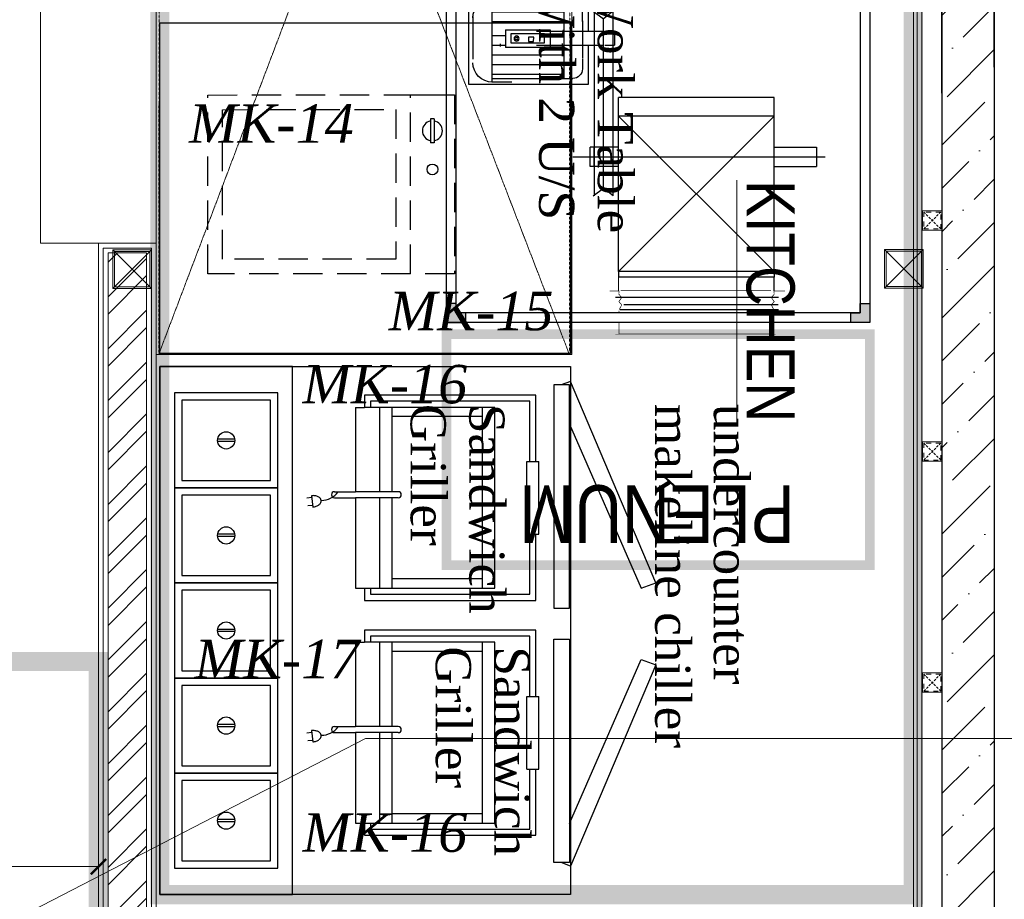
# Model space of a CAD drawing. Header units: millimetres. Extents: x -106827 to 92813, y -35754 to 7831.
# Tile 26 of 150: x -63573 to -61015, y -22051 to -19767. Entities that reach past the tile are written whole.
import ezdxf
from ezdxf.xclip import XClip

# ---------------------------------------------------------------- set-up
doc = ezdxf.new("R2010")
doc.units = ezdxf.units.MM
doc.header["$XCLIPFRAME"] = 2
doc.header["$PDMODE"] = 35
for name, pattern in [('DASHED', [0.75, 0.5, -0.25]), ('General Arrangement Plan$0$( Hidden )', [0.375, 0.25, -0.125]), ('General Arrangement Plan$0$DASHDOT', [1, 0.5, -0.25, 0, -0.25]), ('General Arrangement Plan$1$.5', [2, 0.5, -0.5, 0.5, -0.5]), ('General Arrangement Plan$1$CORES & SETBACK$0$HIDDEN', [0.375, 0.25, -0.125]), ('General Arrangement Plan$1$DASHED', [0.75, 0.5, -0.25])]:
    doc.linetypes.add(name, pattern=pattern)
for name, color, linetype, lineweight in [('2020 HVAC EXHAUST AIR DUCT TEXT', 1, 'Continuous', 13), ('2020 HVAC EXHAUST AIR DUCT-IN KITCHEN', 1, 'DASHED', 25), ('2020 HVAC FRESH AIR GRILLE & DUCT TEXT', 150, 'Continuous', 9), ('2020 HVAC PLATFORM', 2, 'Continuous', 15), ('2020 HVAC-EQUIPMENT', 20, 'Continuous', 25), ('General Arrangement Plan$0$DIM', 7, 'Continuous', 13), ('General Arrangement Plan$0$Exhaust Hood', 6, 'Continuous', 13), ('General Arrangement Plan$0$TEXT', 7, 'Continuous', 5), ('General Arrangement Plan$1$01_WALL-INTERNAL', 250, 'Continuous', 13), ('General Arrangement Plan$1$A-HATCH', 15, 'Continuous', 0), ('General Arrangement Plan$1$Finishes', 5, 'Continuous', 13), ('General Arrangement Plan$1$FURN', 252, 'Continuous', 5), ('General Arrangement Plan$1$MEI- EXISTING WALLS', 1, 'Continuous', 15), ('General Arrangement Plan$1$PLASTER', 252, 'Continuous', 13), ('General Arrangement Plan$1$TILES', 104, 'Continuous', 9), ('General Arrangement Plan$1$TXT', 6, 'Continuous', 20), ('General Arrangement Plan$1$Wall Hatch', 8, 'Continuous', 0), ('General Arrangement Plan$1$WALL NEW', 6, 'Continuous', 13)]:
    doc.layers.add(name, color=color, linetype=linetype, lineweight=lineweight)
doc.layers.add('General Arrangement Plan$1$Equipment', color=5, linetype='Continuous')
doc.layers.add('General Arrangement Plan$1$Equipment Name', color=7, linetype='Continuous')
doc.layers.add('General Arrangement Plan$1$MH- (Structural Elements)Strc-4', color=7, linetype='Continuous', lineweight=0, true_color=0xb85b00)
doc.layers.add('General Arrangement Plan$1$MS', color=7, linetype='Continuous', lineweight=0, true_color=0x3c5977)
doc.styles.add('General Arrangement Plan$1$Standard', font='ARIALN.TTF')
doc.styles.add('General Arrangement Plan$1$style12', font='BOOKOSI.TTF')
doc.styles.get("Standard").update_dxf_attribs({"font": 'ARIALN.TTF'})
doc.dimstyles.new('General Arrangement Plan$1$TFS-Dim', dxfattribs={"dimtxt": 120, "dimasz": 40, "dimexe": 25, "dimexo": 25, "dimgap": 4.5, "dimtad": 1, "dimdec": 0, "dimzin": 0, "dimdsep": 46, "dimtxsty": 'General Arrangement Plan$1$Standard', "dimblk": 'General Arrangement Plan$1$_ArchTick', "dimcen": 0.09, "dimdle": 2, "dimclrd": 256, "dimclre": 8, "dimadec": 0, "dimazin": 0, "dimtfac": 1, "dimtdec": 0, "dimtofl": 0, "dimtmove": 1, "dimatfit": 3, "dimfxl": 1, "dimtolj": 1, "dimtzin": 0, "dimlwd": -1, "dimlwe": -1, "dimarcsym": 0})
doc.dimstyles.new('TFS-Dim', dxfattribs={"dimtxt": 120, "dimasz": 40, "dimexe": 25, "dimexo": 25, "dimgap": 4.5, "dimtad": 1, "dimdec": 0, "dimzin": 0, "dimdsep": 46, "dimtxsty": 'Standard', "dimblk": 'ARCHTICK', "dimcen": 0.09, "dimdle": 2, "dimclrd": 256, "dimclre": 8, "dimadec": 0, "dimazin": 0, "dimtfac": 1, "dimtdec": 0, "dimtofl": 0, "dimtmove": 1, "dimatfit": 3, "dimfxl": 1, "dimtolj": 1, "dimtzin": 0, "dimlwd": -1, "dimlwe": -1, "dimarcsym": 0})

# ---------------------------------------------------------------- blocks, each defined once
blk = doc.blocks.new('_ArchTick')
at = {"color": 0, "linetype": 'ByBlock', "const_width": 0.15}
blk.add_lwpolyline([(-0.5, -0.5), (0.5, 0.5)], dxfattribs=at)
blk = doc.blocks.new('General Arrangement Plan$1$A$C10910577')
at = {"layer": 'General Arrangement Plan$1$Equipment'}
for p, q in [((-43.9, -379.5), (-81.4, -379.6)), ((-40.6, -379.5), (-81.4, -379.6)), ((-81.4, -385.6), (-81.4, -379.6)), ((-40.6, -385.5), (-81.4, -385.6)), ((-40.6, -385.5), (-40.6, -379.5))]:
    blk.add_line(p, q, dxfattribs=at)
at = {"layer": 'General Arrangement Plan$1$Equipment', "linetype": 'General Arrangement Plan$1$DASHED', "ltscale": 100}
for points in [[(0.4, -420), (-304.6, -420), (-305, 0), (0, 0)], [(-24.7, -320), (-279.7, -320), (-280, -25), (-25, -25)], [(0.4, -420), (-304.6, -420), (-304.7, -345), (0.3, -345)]]:
    blk.add_lwpolyline(points, close=True, dxfattribs=at)
at = {"layer": 'General Arrangement Plan$1$Equipment'}
blk.add_circle((-126.8, -382.6), 9.17, dxfattribs=at)
for start, end in [(10.1366, 169.9648), (190.1366, 349.9648)]:
    blk.add_arc((-61, -382.6), 17.1, start, end, dxfattribs=at)
blk = doc.blocks.new('General Arrangement Plan$1$A$Ca4fd5d77')
at = {"layer": 'General Arrangement Plan$1$Equipment'}
for p, q in [((79.1, 102.5), (79.1, 73.5)), ((82.9, 102.5), (82.9, 73.5))]:
    blk.add_line(p, q, dxfattribs=at)
for points in [[(0, 176), (0, 0), (162, 0), (162, 176)], [(12.5, 163.5), (12.5, 12.5), (149.5, 12.5), (149.5, 163.5)]]:
    blk.add_lwpolyline(points, close=True, dxfattribs=at)
blk.add_circle((81, 88), 14.7, dxfattribs=at)
blk = doc.blocks.new('General Arrangement Plan$1$A$C07404992')
at = {"layer": 'General Arrangement Plan$1$Equipment'}
for points in [[(98.3, 698.2), (377.7, 820.7), (368.5, 845.7), (25.6, 700), (31.4, 684.1)], [(778.7, 698.2), (499.3, 820.7), (508.5, 845.7), (851.4, 700), (845.5, 684.1)]]:
    blk.add_lwpolyline(points, dxfattribs=at)
for points in [[(900, 0), (0, 0), (0, 700), (900, 700)], [(412.2, 671.5), (412.2, 698.2), (31.4, 698.2), (31.4, 671.5)], [(464.8, 671.5), (464.8, 698.2), (845.5, 698.2), (845.5, 671.5)], [(0, 0), (900, 0), (900, 226), (0, 226)]]:
    blk.add_lwpolyline(points, close=True, dxfattribs=at)
for p in [(45, 25), (207, 25), (369, 25), (531, 25), (693, 25)]:
    blk.add_blockref('General Arrangement Plan$1$A$Ca4fd5d77', p, dxfattribs=at)
blk = doc.blocks.new('General Arrangement Plan$1$Roller Grill-Panini')
at = {"layer": 'General Arrangement Plan$1$Equipment'}
for p, q in [((-25.4, 378.6), (-25.4, 18.8)), ((113.4, 378.6), (-25.4, 378.6)), ((113.4, 378.6), (113.4, 385)), ((265.8, 385), (113.4, 385)), ((113.4, 359.6), (113.4, 378.6)), ((265.8, 378.6), (265.8, 385)), ((404.6, 378.6), (265.8, 378.6)), ((265.8, 359.6), (265.8, 378.6)), ((404.6, 18.8), (404.6, 378.6)), ((-12.7, 365.9), (-12.7, 31.5)), ((113.4, 365.9), (-12.7, 365.9)), ((265.8, 359.6), (113.4, 359.6)), ((391.9, 365.9), (265.8, 365.9)), ((391.9, 31.5), (391.9, 365.9)), ((0, 292.3), (0, 18.8)), ((379.2, 292.3), (0, 292.3)), ((379.2, 18.8), (379.2, 292.3)), ((379.2, 266.9), (0, 266.9)), ((19.2, 266.9), (19.2, 76.2)), ((359.5, 266.9), (359.5, 76.2)), ((176.8, 89.9), (176.8, 0)), ((189.5, 89.9), (189.5, 0)), ((0, 76.2), (176.8, 76.2)), ((189.5, 76.2), (379.2, 76.2)), ((0, 50.8), (176.8, 50.8)), ((189.5, 50.8), (379.2, 50.8)), ((-12.7, 31.5), (0, 31.5)), ((379.2, 31.5), (391.9, 31.5)), ((-25.4, 18.8), (0, 18.8)), ((0, 0), (0, 18.8)), ((0, 0), (176.8, 0)), ((379.2, 0), (379.2, 18.8)), ((379.2, 18.8), (404.6, 18.8)), ((176.8, -43.9), (176.8, 0)), ((189.5, -43.9), (189.5, 0)), ((189.5, 0), (379.2, 0)), ((185.2, -92), (209, -89.5)), ((189.3, -91.5), (190.4, -101.7)), ((205.7, -89.8), (206.7, -99.9))]:
    blk.add_line(p, q, dxfattribs=at)
at = {"layer": 'General Arrangement Plan$1$Equipment', "color": 254}
blk.add_line((113.4, 378.6), (-25.4, 378.6), dxfattribs=at)
at = {"layer": 'General Arrangement Plan$1$Equipment'}
for centre, radius, start, end in [((183.1, 89.9), 6.35, 0, 180), ((150.4, -72.1), 44.7, 0.5583, 53.148), ((183.1, -43.9), 6.35, 180, 0), ((206.3, -87.4), 21.1, 153.9791, 171.4524), ((200.1, -84.4), 14.3, 129.5196, 153.9791), ((195.9, -79.3), 7.68, 95.9458, 129.5196), ((195.9, -79.3), 7.68, 62.372, 95.9458), ((192.9, -85.1), 14.3, 37.9125, 62.372), ((187.5, -89.3), 21.1, 20.4392, 37.9125), ((178.6, -92.7), 30.6, 5.9458, 20.4392), ((215.7, -88.8), 30.6, 171.4524, 185.9458)]:
    blk.add_arc(centre, radius, start, end, dxfattribs=at)
blk = doc.blocks.new('*U278')
at = {"layer": 'General Arrangement Plan$1$A-HATCH', "lineweight": -2, "true_color": 0x939598}
h = blk.add_hatch(dxfattribs=at)
h.set_pattern_fill('ANSI32', color=252, scale=0.4)
h.set_pattern_definition([(45, (-636.7705, 0), (-2.694077, 2.694077), []), (45, (-634.9745, 0), (-2.694077, 2.694077), [])])
h.paths.add_polyline_path([(-360.62, 5), (-221.82, 5), (-221.82, 1), (-360.62, 1)])
at = {"layer": 'General Arrangement Plan$1$Finishes'}
blk.add_lwpolyline([(-361.62, 6), (-220.82, 6), (-220.82, 0), (-361.62, 0)], close=True, dxfattribs=at)
at = {"layer": 'General Arrangement Plan$1$WALL NEW'}
for points in [[(-361.12, 5.5), (-221.32, 5.5), (-221.32, 0.5), (-361.12, 0.5)], [(-360.62, 5), (-221.82, 5), (-221.82, 1), (-360.62, 1)]]:
    blk.add_lwpolyline(points, close=True, dxfattribs=at)
blk = doc.blocks.new('General Arrangement Plan$1$_ArchTick')
at = {"color": 0, "linetype": 'ByBlock', "const_width": 0.15}
blk.add_lwpolyline([(-0.5, -0.5), (0.5, 0.5)], dxfattribs=at)
blk = doc.blocks.new('*D252')
at = {"layer": 'Defpoints', "color": 0}
for p in [(10888.7, 7596.6), (12463.9, 7596.6, 0), (12463.9, 7369.8)]:
    blk.add_point(p, dxfattribs=at)
at = {"layer": 'General Arrangement Plan$0$DIM', "color": 8, "linetype": 'General Arrangement Plan$0$( Hidden )'}
for p, q in [((10888.7, 7571.6), (10888.7, 7344.8)), ((12463.9, 7571.6), (12463.9, 7344.8))]:
    blk.add_line(p, q, dxfattribs=at)
at = {"layer": 'General Arrangement Plan$0$DIM', "color": 8}
blk.add_line((10886.7, 7369.8), (12465.9, 7369.8), dxfattribs=at)
at = {"layer": 'General Arrangement Plan$0$DIM', "color": 8, "xscale": 40, "yscale": 40, "zscale": 40, "rotation": 180}
blk.add_blockref('General Arrangement Plan$1$_ArchTick', (10888.7, 7369.8), dxfattribs=at)
at = {"layer": 'General Arrangement Plan$0$DIM', "color": 8, "xscale": 40, "yscale": 40, "zscale": 40}
blk.add_blockref('General Arrangement Plan$1$_ArchTick', (12463.9, 7369.8), dxfattribs=at)
at = {"layer": 'General Arrangement Plan$0$DIM', "color": 0, "insert": (11676.3, 7435.5), "char_height": 120, "attachment_point": 5, "style": 'General Arrangement Plan$1$Standard'}
blk.add_mtext('\\A1;1575', dxfattribs=at)
blk = doc.blocks.new('General Arrangement Plan$1$A$C0642dd72')
at = {"layer": 'General Arrangement Plan$1$MS', "ltscale": 10}
for p, q in [((12300.7, 7847.5), (12400.7, 7947.5)), ((12400.7, 7847.5), (12300.7, 7947.5)), ((14305.3, 7848.2), (14405.3, 7948.2)), ((14405.3, 7848.2), (14305.3, 7948.2))]:
    blk.add_line(p, q, dxfattribs=at)
for points in [[(12300.7, 7847.5), (12400.7, 7847.5), (12400.7, 7947.5), (12300.7, 7947.5)], [(12304.7, 7851.5), (12396.7, 7851.5), (12396.7, 7943.5), (12304.7, 7943.5)], [(14305.3, 7848.2), (14405.3, 7848.2), (14405.3, 7948.2), (14305.3, 7948.2)], [(14309.3, 7852.2), (14401.3, 7852.2), (14401.3, 7944.2), (14309.3, 7944.2)]]:
    blk.add_lwpolyline(points, close=True, dxfattribs=at)
blk = doc.blocks.new('*U211')
at = {"layer": 'General Arrangement Plan$1$TILES'}
h = blk.add_hatch(dxfattribs=at)
h.set_pattern_fill('ZIGZAG', color=256, scale=50, angle=45)
h.set_pattern_definition([(45, (0, 0), (1e-12, 8.838834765), [6.25, -6.25]), (135, (4.4194, 4.4194), (-8.838834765, 1e-12), [6.25, -6.25])])
h.paths.add_polyline_path([(98753.1, -854001.2), (105382.5, -854001.2), (105382.5, -853991.2), (98753.1, -853991.2)])
blk.add_lwpolyline([(105382.5, -854001.2), (105382.5, -853991.2), (98753.1, -853991.2), (98753.1, -854001.2)], close=True, dxfattribs=at)
blk = doc.blocks.new('*U221')
at = {"layer": 'General Arrangement Plan$1$PLASTER'}
h = blk.add_hatch(dxfattribs=at)
h.set_pattern_fill('AR-SAND', color=256, scale=5, angle=90)
h.set_pattern_definition([(172.5, (-726867.071, -969433.78), (-6.58963561, -7.03506592), [0, -7.6, 0, -8.5, 0, -8.125]), (142.5, (-726867.071, -969433.78), (-16.23489865, -3.72068755), [0, -4.1, 0, -6.85, 0, -2.625]), (102.5, (-726862.722, -969438.128), (-11.030161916, 10.990146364), [0, -2.5, 0, -9, 0, -11.75]), (92.5, (-726862.722, -969438.128), (-13.73131425, 7.52521082), [0, -1.25, 0, -5.9, 0, -6.75])])
h.paths.add_polyline_path([(127101.9, -848202.3), (127101.9, -848190.3), (119264.1, -848190.3), (119264.1, -848202.3)])
blk.add_lwpolyline([(127101.9, -848202.3), (127101.9, -848190.3), (119264.1, -848190.3), (119264.1, -848202.3)], close=True, dxfattribs=at)
blk = doc.blocks.new('General Arrangement Plan$1$A$C25013FFA')
at = {"layer": 'General Arrangement Plan$1$MS', "linetype": 'General Arrangement Plan$1$CORES & SETBACK$0$HIDDEN', "ltscale": 25}
for p, q in [((-9, 60), (35, 16)), ((35, 60), (-9, 16))]:
    blk.add_line(p, q, dxfattribs=at)
at = {"layer": 'General Arrangement Plan$1$MS', "ltscale": 25}
blk.add_lwpolyline([(-12, 13), (38, 13), (38, 63), (-12, 63)], close=True, dxfattribs=at)
blk.add_lwpolyline([(-12, 13), (38, 13), (38, 63), (-12, 63)], close=True, dxfattribs=at)
at = {"layer": 'General Arrangement Plan$1$MS', "linetype": 'General Arrangement Plan$1$.5', "ltscale": 25}
blk.add_lwpolyline([(-9, 16), (35, 16), (35, 60), (-9, 60)], close=True, dxfattribs=at)
blk = doc.blocks.new('A$C48B84A40')
at = {"layer": '2020 HVAC-EQUIPMENT'}
h = blk.add_hatch(color=8, dxfattribs=at)
h.dxf.hatch_style = 1
h.paths.add_polyline_path([(-25, -25), (-25, -50), (0, -50), (0, 0), (-50, 0), (-50, -25)])
at = {"layer": '2020 HVAC-EQUIPMENT', "color": 8}
for p, q in [((-50, 0), (0, 0)), ((-50, -25), (-50, 0)), ((0, 0), (0, -50)), ((-25, -25), (-50, -25)), ((-25, -50), (-25, -25)), ((0, -50), (-25, -50))]:
    blk.add_line(p, q, dxfattribs=at)
blk = doc.blocks.new('DS-3300')
at = {"layer": '2020 HVAC-EQUIPMENT'}
h = blk.add_hatch(dxfattribs=at)
h.set_pattern_fill('ANSI37', color=256, scale=98)
h.set_pattern_definition([(45, (4740.903, 42010.581), (-8.662058, 8.662058), []), (135, (4740.903, 42010.581), (-8.662058, -8.662058), [])])
h.paths.add_polyline_path([(26223.2, 42215.5), (26201.2, 42215.5), (26201.2, 41713.5), (26223.2, 41713.5)])
h = blk.add_hatch(dxfattribs=at)
h.set_pattern_fill('ANSI37', color=256, scale=98)
h.set_pattern_definition([(45, (5132.903, 42009.502), (-8.662058, 8.662058), []), (135, (5132.903, 42009.502), (-8.662058, -8.662058), [])])
h.paths.add_polyline_path([(26615.2, 42214.4), (26593.2, 42214.4), (26593.2, 41712.4), (26615.2, 41712.4)])
h = blk.add_hatch(dxfattribs=at)
h.set_pattern_fill('ANSI37', color=256, scale=98)
h.set_pattern_definition([(45, (4740.903, 41508.581), (-8.662058, 8.662058), []), (135, (4740.903, 41508.581), (-8.662058, -8.662058), [])])
h.paths.add_polyline_path([(26223.2, 41713.5), (26201.2, 41713.5), (26201.2, 41211.5), (26223.2, 41211.5)])
h = blk.add_hatch(dxfattribs=at)
h.set_pattern_fill('ANSI37', color=256, scale=98)
h.set_pattern_definition([(45, (5132.903, 41507.502), (-8.662058, 8.662058), []), (135, (5132.903, 41507.502), (-8.662058, -8.662058), [])])
h.paths.add_polyline_path([(26615.2, 41712.4), (26593.2, 41712.4), (26593.2, 41210.4), (26615.2, 41210.4)])
for p, q in [((26743.2, 42275.9), (25093.2, 42275.9)), ((25093.2, 42275.9), (25093.2, 41175.9)), ((26718.2, 41175.9), (26718.2, 42275.9)), ((26718.2, 41175.9), (26718.2, 42275.9)), ((26843.2, 42225.5), (26843.2, 42265.5)), ((25118.2, 42250.9), (25118.2, 41200.9)), ((26718.2, 42250.8), (25118.2, 42250.8)), ((26743.3, 41175.9), (26743.3, 42250.9)), ((26743.3, 41200.9), (26743.3, 42250.9)), ((26098.2, 41200.9), (26098.2, 42225.5)), ((26098.2, 42225.5), (26718.2, 42225.5)), ((26201.2, 42225.5), (26201.2, 41200.9)), ((26201.2, 42215.5), (26223.2, 42215.5)), ((26201.2, 42215.5), (26201.2, 41713.5)), ((26223.2, 42215.5), (26201.2, 42215.5)), ((26223.2, 42225.5), (26223.2, 41200.9)), ((26223.2, 42215.5), (26223.2, 42225.5)), ((26223.2, 41713.5), (26223.2, 42215.5)), ((26233.2, 42225.5), (26233.2, 41200.9)), ((26233.2, 42225.5), (26233.2, 42215.5)), ((26233.2, 42215.5), (26233.2, 41713.5)), ((26583.2, 42215.5), (26233.2, 42215.5)), ((26283.2, 42215.5), (26533.2, 42215.5)), ((26583.2, 42225.5), (26583.2, 41200.9)), ((26593.2, 42225.5), (26593.2, 41200.9)), ((26593.2, 42225.5), (26593.2, 42214.4)), ((26593.2, 42214.4), (26615.2, 42214.4)), ((26593.2, 42214.4), (26593.2, 41712.4)), ((26615.2, 42214.4), (26593.2, 42214.4)), ((26615.2, 42225.5), (26615.2, 41200.9)), ((26615.2, 42214.4), (26615.2, 42225.5)), ((26615.2, 41712.4), (26615.2, 42214.4)), ((26718.2, 42225.5), (26718.2, 41200.9)), ((26718.2, 42225.5), (26843.2, 42225.5)), ((26583.2, 42204.5), (26233.2, 42204.5)), ((26583.2, 42196.5), (26233.2, 42196.5)), ((26583.2, 42188.5), (26233.2, 42188.5)), ((25523.6, 41504.3), (25523.6, 42159.3)), ((26583.2, 42180.5), (26233.2, 42180.5)), ((26583.2, 42172.5), (26233.2, 42172.5)), ((26583.2, 42164.5), (26233.2, 42164.5)), ((26583.2, 42156.5), (26233.2, 42156.5)), ((25498.6, 42026.9), (25498.6, 42136.9)), ((25548.6, 42136.9), (25498.6, 42136.9)), ((25548.6, 42026.9), (25548.6, 42136.9)), ((26583.2, 42148.5), (26233.2, 42148.5)), ((26583.2, 42148.5), (26233.2, 42148.5)), ((26583.2, 42140.5), (26233.2, 42140.5)), ((26583.2, 42132.5), (26233.2, 42132.5)), ((26583.2, 42124.5), (26233.2, 42124.5)), ((26583.2, 42116.5), (26233.2, 42116.5)), ((26583.2, 42108.5), (26233.2, 42108.5)), ((26583.2, 42100.5), (26233.2, 42100.5)), ((26583.2, 42092.5), (26233.2, 42092.5)), ((26583.2, 42092.5), (26233.2, 42092.5)), ((26583.2, 42084.5), (26233.2, 42084.5)), ((26583.2, 42076.5), (26233.2, 42076.5)), ((26583.2, 42068.5), (26233.2, 42068.5)), ((26583.2, 42060.5), (26233.2, 42060.5)), ((25126.8, 42038.2), (25126.8, 41627.1)), ((25139.2, 42037.6), (25139.2, 41636.7)), ((25158.6, 42038.5), (25158.6, 41614.8)), ((26583.2, 42052.5), (26233.2, 42052.5)), ((26583.2, 42044.5), (26233.2, 42044.5)), ((26583.2, 42036.5), (26233.2, 42036.5)), ((26583.2, 42036.5), (26233.2, 42036.5)), ((26583.2, 42028.5), (26233.2, 42028.5)), ((25225.6, 42026.9), (25211, 42026.9)), ((25211, 42026.9), (25211, 41622.9)), ((25225.6, 42026.9), (25678, 42026.9)), ((25225.6, 42026.9), (25225.6, 41622.9)), ((25225.6, 42026.9), (25629.6, 41622.9)), ((25225.6, 41622.9), (25629.6, 42026.9)), ((25629.6, 42026.9), (25629.6, 41622.9)), ((25678, 42026.9), (25678, 41622.9)), ((26583.2, 42020.5), (26233.2, 42020.5)), ((26583.2, 42012.5), (26233.2, 42012.5)), ((26583.2, 42004.5), (26233.2, 42004.5)), ((26583.2, 41996.5), (26233.2, 41996.5)), ((26583.2, 41988.5), (26233.2, 41988.5)), ((26583.2, 41980.5), (26233.2, 41980.5)), ((26583.2, 41980.5), (26233.2, 41980.5)), ((26583.2, 41972.5), (26233.2, 41972.5)), ((26583.2, 41964.5), (26233.2, 41964.5)), ((26583.2, 41956.5), (26233.2, 41956.5)), ((26583.2, 41948.5), (26233.2, 41948.5)), ((26583.2, 41940.5), (26233.2, 41940.5)), ((26583.2, 41932.5), (26233.2, 41932.5)), ((26583.2, 41924.5), (26233.2, 41924.5)), ((26583.2, 41924.5), (26233.2, 41924.5)), ((26583.2, 41916.5), (26233.2, 41916.5)), ((26583.2, 41908.5), (26233.2, 41908.5)), ((26583.2, 41900.5), (26233.2, 41900.5)), ((26583.2, 41892.5), (26233.2, 41892.5)), ((26583.2, 41884.5), (26233.2, 41884.5)), ((26583.2, 41876.5), (26233.2, 41876.5)), ((26583.2, 41868.5), (26233.2, 41868.5)), ((26583.2, 41868.5), (26233.2, 41868.5)), ((26583.2, 41860.5), (26233.2, 41860.5)), ((26583.2, 41852.5), (26233.2, 41852.5)), ((26583.2, 41844.5), (26233.2, 41844.5)), ((26583.2, 41836.5), (26233.2, 41836.5)), ((26583.2, 41828.5), (26233.2, 41828.5)), ((26583.2, 41820.5), (26233.2, 41820.5)), ((26583.2, 41812.5), (26233.2, 41812.5)), ((26583.2, 41812.5), (26233.2, 41812.5)), ((26583.2, 41804.5), (26233.2, 41804.5)), ((26583.2, 41796.5), (26233.2, 41796.5)), ((26583.2, 41788.5), (26233.2, 41788.5)), ((26583.2, 41780.5), (26233.2, 41780.5)), ((26583.2, 41780.5), (26233.2, 41780.5)), ((26583.2, 41772.5), (26233.2, 41772.5)), ((26583.2, 41772.5), (26233.2, 41772.5)), ((26583.2, 41764.5), (26233.2, 41764.5)), ((26583.2, 41764.5), (26233.2, 41764.5)), ((26583.2, 41756.5), (26233.2, 41756.5)), ((26583.2, 41756.5), (26233.2, 41756.5)), ((26583.2, 41748.5), (26233.2, 41748.5)), ((26232.7, 41723.2), (26232.7, 41713.2)), ((26583.2, 41740.5), (26233.2, 41740.5)), ((26583.2, 41732.5), (26233.2, 41732.5)), ((26583.2, 41724.5), (26233.2, 41724.5)), ((26201.2, 41713.5), (26223.2, 41713.5)), ((26201.2, 41713.5), (26201.2, 41211.5)), ((26223.2, 41713.5), (26201.2, 41713.5)), ((26223.2, 41211.5), (26223.2, 41713.5)), ((26582.7, 41713.2), (26232.7, 41713.2)), ((26582.7, 41702.2), (26232.7, 41702.2)), ((26233.2, 41713.5), (26233.2, 41211.5)), ((26282.7, 41713.2), (26532.7, 41713.2)), ((26593.2, 41712.4), (26615.2, 41712.4)), ((26593.2, 41712.4), (26593.2, 41210.4)), ((26615.2, 41712.4), (26593.2, 41712.4)), ((26615.2, 41210.4), (26615.2, 41712.4)), ((26582.7, 41694.2), (26232.7, 41694.2)), ((26582.7, 41686.2), (26232.7, 41686.2)), ((26582.7, 41678.2), (26232.7, 41678.2)), ((26582.7, 41670.2), (26232.7, 41670.2)), ((26582.7, 41662.2), (26232.7, 41662.2)), ((26582.7, 41654.2), (26232.7, 41654.2)), ((26582.7, 41646.2), (26232.7, 41646.2)), ((26582.7, 41646.2), (26232.7, 41646.2)), ((25225.6, 41622.9), (25211, 41622.9)), ((25225.6, 41622.9), (25678, 41622.9)), ((25498.6, 41622.9), (25498.6, 41549.2)), ((25548.6, 41622.9), (25548.6, 41549.2)), ((26582.7, 41638.2), (26232.7, 41638.2)), ((26582.7, 41630.2), (26232.7, 41630.2)), ((26582.7, 41622.2), (26232.7, 41622.2)), ((25422.8, 41609.2), (25901.8, 41609.2)), ((25422.8, 41609.2), (25442.1, 41584.2)), ((25498.6, 41609.2), (25548.6, 41609.2)), ((25813.4, 41587.3), (25813.4, 41612)), ((25849.8, 41612), (25813.4, 41612)), ((25849.8, 41587.3), (25849.8, 41612)), ((25901.8, 41609.2), (25882.5, 41584.2)), ((26582.7, 41614.2), (26232.7, 41614.2)), ((26582.7, 41606.2), (26232.7, 41606.2)), ((26582.7, 41598.2), (26232.7, 41598.2)), ((25422.8, 41557.1), (25442.1, 41584.2)), ((25442.1, 41584.2), (25882.5, 41584.2)), ((25813.4, 41410.1), (25813.4, 41584.2)), ((25849.8, 41410.1), (25849.8, 41584.2)), ((25901.8, 41557.1), (25882.5, 41584.2)), ((26582.7, 41590.2), (26232.7, 41590.2)), ((26582.7, 41590.2), (26232.7, 41590.2)), ((26582.7, 41582.2), (26232.7, 41582.2)), ((26582.7, 41574.2), (26232.7, 41574.2)), ((25900.2, 41559.3), (25422.8, 41559.3)), ((25498.6, 41559.2), (25548.6, 41559.2)), ((25498.6, 41549.2), (25548.6, 41549.2)), ((25711.4, 41543.6), (25711.4, 41234)), ((25812, 41543.6), (25711.4, 41543.6)), ((25943.6, 41543.6), (25849.8, 41543.6)), ((25943.6, 41234), (25943.6, 41543.6)), ((26582.7, 41566.2), (26232.7, 41566.2)), ((26582.7, 41558.2), (26232.7, 41558.2)), ((26582.7, 41550.2), (26232.7, 41550.2)), ((26582.7, 41542.2), (26232.7, 41542.2)), ((25777.7, 41529.3), (25752.4, 41529.3)), ((25876.6, 41529.3), (25779.2, 41529.3)), ((25875.1, 41529.3), (25900.3, 41529.3)), ((26582.7, 41534.2), (26232.7, 41534.2)), ((26582.7, 41534.2), (26232.7, 41534.2)), ((26582.7, 41526.2), (26232.7, 41526.2)), ((26582.7, 41518.2), (26232.7, 41518.2)), ((25727.2, 41293.9), (25727.2, 41504)), ((25925.6, 41293.9), (25925.6, 41504)), ((26582.7, 41510.2), (26232.7, 41510.2)), ((26582.7, 41502.2), (26232.7, 41502.2)), ((26582.7, 41494.2), (26232.7, 41494.2)), ((25925.6, 41481), (25727.2, 41481)), ((25738.3, 41293.9), (25738.3, 41481)), ((25763.5, 41293.9), (25763.5, 41481)), ((25788.8, 41293.9), (25788.8, 41481)), ((25814, 41445.5), (25814, 41481)), ((25839.2, 41445.5), (25839.2, 41481)), ((25875.1, 41293.9), (25875.1, 41481)), ((25900.3, 41293.9), (25900.3, 41481)), ((26582.7, 41486.2), (26232.7, 41486.2)), ((26582.7, 41478.2), (26232.7, 41478.2)), ((26582.7, 41478.2), (26232.7, 41478.2)), ((26582.7, 41470.2), (26232.7, 41470.2)), ((25807.7, 41445.5), (25807.7, 41329.4)), ((25853.6, 41445.5), (25807.7, 41445.5)), ((25853.6, 41329.4), (25853.6, 41445.5)), ((26582.7, 41462.2), (26232.7, 41462.2)), ((26582.7, 41454.2), (26232.7, 41454.2)), ((26582.7, 41446.2), (26232.7, 41446.2)), ((25819.9, 41343.4), (25819.9, 41430.8)), ((25819.9, 41430.8), (25843.5, 41430.8)), ((25843.5, 41430.8), (25843.5, 41343.4)), ((26582.7, 41438.2), (26232.7, 41438.2)), ((26582.7, 41430.2), (26232.7, 41430.2)), ((26582.7, 41422.2), (26232.7, 41422.2)), ((26582.7, 41422.2), (26232.7, 41422.2)), ((26582.7, 41414.2), (26232.7, 41414.2)), ((25823.6, 41401.8), (25834.2, 41403.1)), ((25823.6, 41389.1), (25823.6, 41401.8)), ((25834.2, 41389.1), (25823.6, 41389.1)), ((25834.2, 41403.1), (25834.2, 41389.1)), ((26582.7, 41406.2), (26232.7, 41406.2)), ((26582.7, 41398.2), (26232.7, 41398.2)), ((26582.7, 41390.2), (26232.7, 41390.2)), ((26582.7, 41382.2), (26232.7, 41382.2)), ((26582.7, 41374.2), (26232.7, 41374.2)), ((26582.7, 41366.2), (26232.7, 41366.2)), ((26582.7, 41366.2), (26232.7, 41366.2)), ((25718, 41345.8), (25718, 41293.9)), ((25843.5, 41343.4), (25819.9, 41343.4)), ((25934.8, 41345.8), (25934.8, 41293.9)), ((26582.7, 41358.2), (26232.7, 41358.2)), ((26582.7, 41350.2), (26232.7, 41350.2)), ((26582.7, 41342.2), (26232.7, 41342.2)), ((25853.6, 41329.4), (25807.7, 41329.4)), ((25817.1, 41315.5), (25810, 41315.5)), ((25814, 41293.9), (25814, 41329.4)), ((25839.2, 41293.9), (25839.2, 41329.4)), ((26582.7, 41334.2), (26232.7, 41334.2)), ((26582.7, 41326.2), (26232.7, 41326.2)), ((26582.7, 41318.2), (26232.7, 41318.2)), ((25934.8, 41293.9), (25718, 41293.9)), ((26582.7, 41310.2), (26232.7, 41310.2)), ((26582.7, 41310.2), (26232.7, 41310.2)), ((26582.7, 41302.2), (26232.7, 41302.2)), ((26582.7, 41294.2), (26232.7, 41294.2)), ((26582.7, 41286.2), (26232.7, 41286.2)), ((26582.7, 41278.2), (26232.7, 41278.2)), ((26582.7, 41278.2), (26232.7, 41278.2)), ((26582.7, 41270.2), (26232.7, 41270.2)), ((26582.7, 41270.2), (26232.7, 41270.2)), ((26582.7, 41262.2), (26232.7, 41262.2)), ((26582.7, 41262.2), (26232.7, 41262.2)), ((25888, 41244.4), (25777.7, 41244.4)), ((26582.7, 41254.2), (26232.7, 41254.2)), ((26582.7, 41254.2), (26232.7, 41254.2)), ((26582.7, 41246.2), (26232.7, 41246.2)), ((26582.7, 41238.2), (26232.7, 41238.2)), ((25711.4, 41234), (25943.6, 41234)), ((26201.2, 41211.5), (26223.2, 41211.5)), ((26582.7, 41230.2), (26232.7, 41230.2)), ((26582.7, 41222.2), (26232.7, 41222.2)), ((26232.7, 41211.2), (26582.7, 41210.9)), ((26593.2, 41210.4), (26615.2, 41210.4)), ((25118.2, 41200.8), (26148.3, 41200.9)), ((26098.2, 41200.9), (26718.2, 41200.9)), ((26105.5, 41200.9), (26105.5, 41185.9)), ((26105.5, 41185.9), (26647.8, 41185.9)), ((26110.5, 41200.9), (26110.5, 41185.9)), ((26120.9, 41185.9), (26132, 41185.9)), ((26120.9, 41185.9), (26120.9, 41178.4)), ((26132, 41185.9), (26143.2, 41185.9)), ((26143.2, 41178.4), (26143.2, 41185.9)), ((26171.3, 41185.9), (26171.3, 41065.9)), ((26201.2, 41200.9), (26615.2, 41200.9)), ((26584.3, 41050.9), (26584.3, 41185.9)), ((26584.3, 41065.9), (26584.3, 41185.9)), ((26594.3, 41185.9), (26584.3, 41185.9)), ((26594.3, 41185.9), (26594.3, 41178.6)), ((26642.8, 41200.9), (26642.8, 41185.9)), ((26647.8, 41185.9), (26642.8, 41185.9)), ((26647.8, 41200.9), (26647.8, 41185.9)), ((26657.8, 41200.9), (26647.8, 41200.9)), ((26647.8, 41193.6), (26657.8, 41193.6)), ((26657.8, 41200.9), (26657.8, 41193.6)), ((26668.3, 41200.9), (26743.2, 41200.9)), ((26668.3, 41200.9), (26743.2, 41200.9)), ((26718.2, 41200.9), (26843.2, 41200.9)), ((26843.2, 41200.9), (26843.2, 41160.9)), ((25093.2, 41175.9), (26098.2, 41175.9)), ((26111.6, 41173.9), (26120.9, 41178.4)), ((26120.9, 41163.4), (26111.6, 41167.7)), ((26120.9, 41182.1), (26143.2, 41182.1)), ((26143.2, 41178.4), (26120.9, 41178.4)), ((26143.2, 41163.4), (26120.9, 41163.4)), ((26152.4, 41173.9), (26143.2, 41178.4)), ((26143.2, 41163.4), (26152.4, 41167.7)), ((26584.3, 41178.6), (26594.3, 41178.6)), ((26684.4, 41175.9), (26743.2, 41175.9)), ((26693.2, 41175.9), (26743.2, 41175.9)), ((26171.3, 41065.9), (26584.3, 41065.9)), ((26171.3, 41050.9), (26171.3, 41065.9)), ((26584.3, 41050.9), (26584.3, 41065.9)), ((26171.3, 41050.9), (26584.3, 41050.9))]:
    blk.add_line(p, q, dxfattribs=at)
at = {"layer": '2020 HVAC-EQUIPMENT', "ltscale": 0.5}
for p, q in [((26098.2, 41200.9), (26098.2, 41175.9)), ((26684.4, 41175.9), (26684.4, 41200.9))]:
    blk.add_line(p, q, dxfattribs=at)
at = {"layer": '2020 HVAC-EQUIPMENT'}
for points, const_width in [([(25093.2, 42026.9), (25093.2, 42055.9)], 1.2), ([(25118.2, 42055.7), (25118.2, 42026.9), (25124.5, 42026.9)], 1.8), ([(25175.2, 42055.7), (25175.2, 42026.9), (25168.9, 42026.9)], 1.8), ([(25063.2, 42027.4), (25093.2, 42027.4)], 1.2), ([(25063.3, 41942), (25063.3, 42030.9)], 1.2), ([(25066, 42027.4), (25066, 41624.1)], 1.2), ([(25126.8, 42026.3), (25139.2, 42019.8), (25147.6, 42027.3), (25158.6, 42019.8), (25168, 42028.3)], 1.8), ([(25211, 42026.9), (25175.2, 42026.9)], 3.05), ([(25176.1, 41628.2), (25176.1, 42018.7)], 1.87), ([(25063.3, 41942.6), (25063.3, 41614.9)], 1.2), ([(25063.2, 41624.1), (25093.2, 41624.1)], 1.2), ([(25093.2, 41595), (25093.2, 41624.1)], 1.2), ([(25118.2, 41599.6), (25118.2, 41624.1), (25124.5, 41624.1)], 1.8), ([(25126.8, 41624.7), (25139.2, 41631.1), (25147.6, 41623.7), (25158.6, 41631.1), (25168, 41622.7)], 1.8), ([(25175.2, 41599.6), (25175.2, 41624.1), (25168.9, 41624.1)], 1.8), ([(25175.2, 41622.9), (25211, 41622.9)], 3.05)]:
    blk.add_lwpolyline(points, dxfattribs=dict(at, const_width=const_width))
for radius in [6.67, 3.33]:
    blk.add_circle((25830.9, 41358.1), radius, dxfattribs=at)
for centre, radius, start, end in [((25752.4, 41504), 25.2, 90, 180), ((25900.3, 41504), 25.2, 0, 90), ((25768.4, 41294.9), 50.5, 180, 269.808), ((25884.3, 41294.9), 50.5, 270.192, 0), ((26113.2, 41170.8), 3.48, 116.8026, 243.1974), ((26150.9, 41170.8), 3.48, 296.8026, 63.1974)]:
    blk.add_arc(centre, radius, start, end, dxfattribs=at)
at = {"layer": '2020 HVAC-EQUIPMENT', "xscale": -1}
blk.add_blockref('A$C48B84A40', (25093.2, 42275.9), dxfattribs=at)
at = {"layer": '2020 HVAC-EQUIPMENT'}
blk.add_blockref('A$C48B84A40', (26743.2, 42275.9), dxfattribs=at)
at = {"layer": '2020 HVAC-EQUIPMENT', "rotation": 180}
blk.add_blockref('A$C48B84A40', (25093.2, 41175.9), dxfattribs=at)
at = {"layer": '2020 HVAC-EQUIPMENT', "xscale": -1, "rotation": 180}
blk.add_blockref('A$C48B84A40', (26743.2, 41175.9), dxfattribs=at)
blk.add_blockref('A$C48B84A40', (26743.2, 41175.9), dxfattribs=at)
blk = doc.blocks.new('General Arrangement Plan')
at = {"layer": 'General Arrangement Plan$1$Wall Hatch', "true_color": 0xc7c8ca}
h = blk.add_hatch(dxfattribs=at)
h.set_pattern_fill('ANSI36', color=9, scale=25)
h.paths.add_polyline_path([(12932.4, 14018.9), (12932.4, 13882.8), (14653.2, 13882.8), (14656, 4873.7), (14791.6, 4873.7), (14788.9, 14018.6)])
at = {"layer": 'General Arrangement Plan$0$Exhaust Hood', "linetype": 'General Arrangement Plan$0$DASHDOT', "ltscale": 0.25}
for p, q in [((12600.6, 11520.1), (13687.2, 8700)), ((12620.4, 8700), (13693.8, 11532.6))]:
    blk.add_line(p, q, dxfattribs=at)
blk.add_lwpolyline([(13690.1, 11528.8), (13687.2, 8700), (12620.4, 8700), (12623.4, 11528.8)], close=True, dxfattribs=at)
at = {"layer": 'General Arrangement Plan$1$01_WALL-INTERNAL'}
blk.add_lwpolyline([(12613.9, 11095.7), (12313.6, 11095.7), (12313.6, 8988.4), (12613.9, 8988.4)], close=True, dxfattribs=at)
at = {"layer": 'General Arrangement Plan$1$Equipment'}
blk.add_lwpolyline([(13690.2, 9561.1), (13690.2, 8702), (12623.4, 8702), (12623.4, 9561.1)], close=True, dxfattribs=at)
at = {"layer": 'General Arrangement Plan$1$FURN', "color": 252, "true_color": 0x939598}
for p, q in [((13693.8, 8700), (13693.8, 11532.6)), ((12613.9, 8700), (13693.8, 8700))]:
    blk.add_line(p, q, dxfattribs=at)
at = {"layer": 'General Arrangement Plan$1$MEI- EXISTING WALLS', "color": 18, "true_color": 0x000000}
for p, q in [((14791.5, 4871.9), (14791.5, 14018.6)), ((14656, 5036.9), (14656, 13882.8))]:
    blk.add_line(p, q, dxfattribs=at)
at = {"layer": 'General Arrangement Plan$1$MH- (Structural Elements)Strc-4'}
blk.add_lwpolyline([(12932.4, 14018.9), (12932.4, 13882.8), (14653.2, 13882.8), (14656, 4873.7), (14791.6, 4873.7), (14788.9, 14018.6), (12932.4, 14018.9)], dxfattribs=at)
at = {"layer": 'General Arrangement Plan$1$01_WALL-INTERNAL', "xscale": -25, "yscale": 25, "zscale": 25, "rotation": 270}
blk.add_blockref('*U278', (12463.9, 14509), dxfattribs=at)
at = {"layer": 'General Arrangement Plan$1$Equipment', "ltscale": 5, "xscale": 1.524003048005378, "yscale": 1.524003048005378, "zscale": 1.524003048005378, "rotation": 90}
blk.add_blockref('General Arrangement Plan$1$A$C10910577', (12748.3, 9373.6), dxfattribs=at)
at = {"layer": 'General Arrangement Plan$1$Equipment', "rotation": 270}
for name, p, xscale, yscale, zscale in [('General Arrangement Plan$1$A$C07404992', (12623.4, 8668.7), 1.524003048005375, 1.524003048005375, 1.524003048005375), ('General Arrangement Plan$1$Roller Grill-Panini', (13131.3, 8562.4), 1.238709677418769, 1.238709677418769, 1.238709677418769), ('General Arrangement Plan$1$Roller Grill-Panini', (13131.3, 7952.4), 1.238709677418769, 1.238709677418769, 1.238709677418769)]:
    blk.add_blockref(name, p, dxfattribs=dict(at, xscale=xscale, yscale=yscale, zscale=zscale))
at = {"layer": 'General Arrangement Plan$1$MS', "ltscale": 10}
blk.add_blockref('General Arrangement Plan$1$A$C0642dd72', (200.7, 1023.9), dxfattribs=at)
at = {"layer": 'General Arrangement Plan$1$MS', "ltscale": 25, "rotation": 180}
for p in [(14643, 9085.7), (14643, 8485.7), (14643, 7885.7)]:
    blk.add_blockref('General Arrangement Plan$1$A$C25013FFA', p, dxfattribs=at)
at = {"layer": 'General Arrangement Plan$1$PLASTER', "xscale": -1, "rotation": 90}
blk.add_blockref('*U221', (-833599.4, 131924.6), dxfattribs=at)
at = {"layer": 'General Arrangement Plan$1$TILES', "rotation": 269.9999999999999}
blk.add_blockref('*U211', (868582.2, 111413.5), dxfattribs=at)
at = {"layer": 'General Arrangement Plan$0$TEXT', "color": 1, "char_height": 100, "attachment_point": 7, "style": 'General Arrangement Plan$1$Standard'}
for s, insert in [('{\\fTimes New Roman|b0|i1|c0|p18;MK-14}', (12699, 9249.4)), ('{\\fTimes New Roman|b0|i1|c0|p18;MK-15}', (13218, 8761.2)), ('{\\fTimes New Roman|b0|i1|c0|p18;MK-16}', (12993.9, 8571.3)), ('{\\fTimes New Roman|b0|i1|c0|p18;MK-17}', (12713.6, 7858.8)), ('{\\fTimes New Roman|b0|i1|c0|p18;MK-16}', (12993.9, 7406.7))]:
    blk.add_mtext(s, dxfattribs=dict(at, insert=insert))
at = {"layer": 'General Arrangement Plan$1$Equipment Name', "color": 0, "char_height": 91.44, "rotation": 270, "style": 'General Arrangement Plan$1$style12'}
for s, insert, width, attachment_point in [('\\A1;Work Table\\PWith 2 U/S', (13852.5, 9678), 1065.489, 1), ('\\pxql;Sandwich \\PGriller', (13273.5, 8571.3), 1163.721, 7), ('\\pxql;undercounter makeline chiller', (13908.7, 8571.3), 1163.721, 7), ('\\pxql;Sandwich \\PGriller', (13338.7, 7941.8), 1163.721, 7)]:
    blk.add_mtext(s, dxfattribs=dict(at, insert=insert, width=width, attachment_point=attachment_point))
at = {"layer": 'General Arrangement Plan$1$TXT', "insert": (14209.1, 8838), "char_height": 125, "width": 2265.161, "attachment_point": 5, "rotation": 270, "style": 'General Arrangement Plan$1$Standard'}
blk.add_mtext('{\\LKITCHEN}', dxfattribs=at)
at = {"layer": 'General Arrangement Plan$0$DIM', "color": 9, "true_color": 0xc7c8ca}
dim = blk.add_linear_dim(base=(12463.9, 7369.8), p1=(10888.7, 7596.6), p2=(12463.9, 7596.6, 0), dimstyle='General Arrangement Plan$1$TFS-Dim', override={"dimclrd": 8}, dxfattribs=at)
dim.commit()
dim.dimension.update_dxf_attribs({"geometry": '*D252', "text_midpoint": (11676.3, 7435.5)})

msp = doc.modelspace()

# ---------------------------------------------------------------- block references
at = {"color": 7}
ref = msp.add_blockref('General Arrangement Plan', (-75832.3, -29336.1), dxfattribs=at)
XClip(ref).set_block_clipping_path([(48.7190010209, -107.5186207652), (15251.6043912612, 15253.5715002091)])

# ---------------------------------------------------------------- next in the draw order: linework, layer by layer
at = {"layer": '2020 HVAC EXHAUST AIR DUCT-IN KITCHEN', "linetype": 'Continuous', "ltscale": 10, "const_width": 25}
msp.add_lwpolyline([(-62464.3, -20583.4), (-61364.3, -20583.4), (-61364.3, -21183.4), (-62464.3, -21183.4)], close=True, dxfattribs=at)
at = {"layer": '2020 HVAC PLATFORM', "ltscale": 5, "const_width": 50}
for points in [[(-63209, -22039), (-61251.4, -22039), (-61251.4, -17915.3), (-63209, -17915.3)], [(-63368.5, -21433.7), (-65787.2, -21433.7), (-65787.2, -22869.6), (-68312.9, -22869.6), (-68312.9, -24463.8), (-66926.2, -24463.8), (-66926.2, -23855.2), (-63368.5, -23851.4)]]:
    msp.add_lwpolyline(points, close=True, dxfattribs=at)

# ---------------------------------------------------------------- next in the draw order: block references
at = {"layer": '2020 HVAC-EQUIPMENT', "lineweight": 5, "xscale": -1, "rotation": 269.9999999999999}
msp.add_blockref('DS-3300', (-103640.2, -45646.8), dxfattribs=at)

# ---------------------------------------------------------------- next in the draw order: texts
at = {"layer": '2020 HVAC EXHAUST AIR DUCT TEXT', "linetype": 'Continuous'}
msp.add_text('PLENUM', height=150, rotation=180, dxfattribs=at).set_placement((-61559.5, -20976))

# ---------------------------------------------------------------- next in the draw order: leaders
at = {"layer": '2020 HVAC FRESH AIR GRILLE & DUCT TEXT', "linetype": 'Continuous'}
msp.add_leader([(-64501.2, -22575.8), (-62674.8, -21633.7), (-60136.5, -21633.7)], dimstyle='TFS-Dim', override={"dimasz": 100, "dimtad": 0, "dimclrd": 7, "dimlwd": 5}, dxfattribs=at)

doc.saveas('drawing.dxf')
